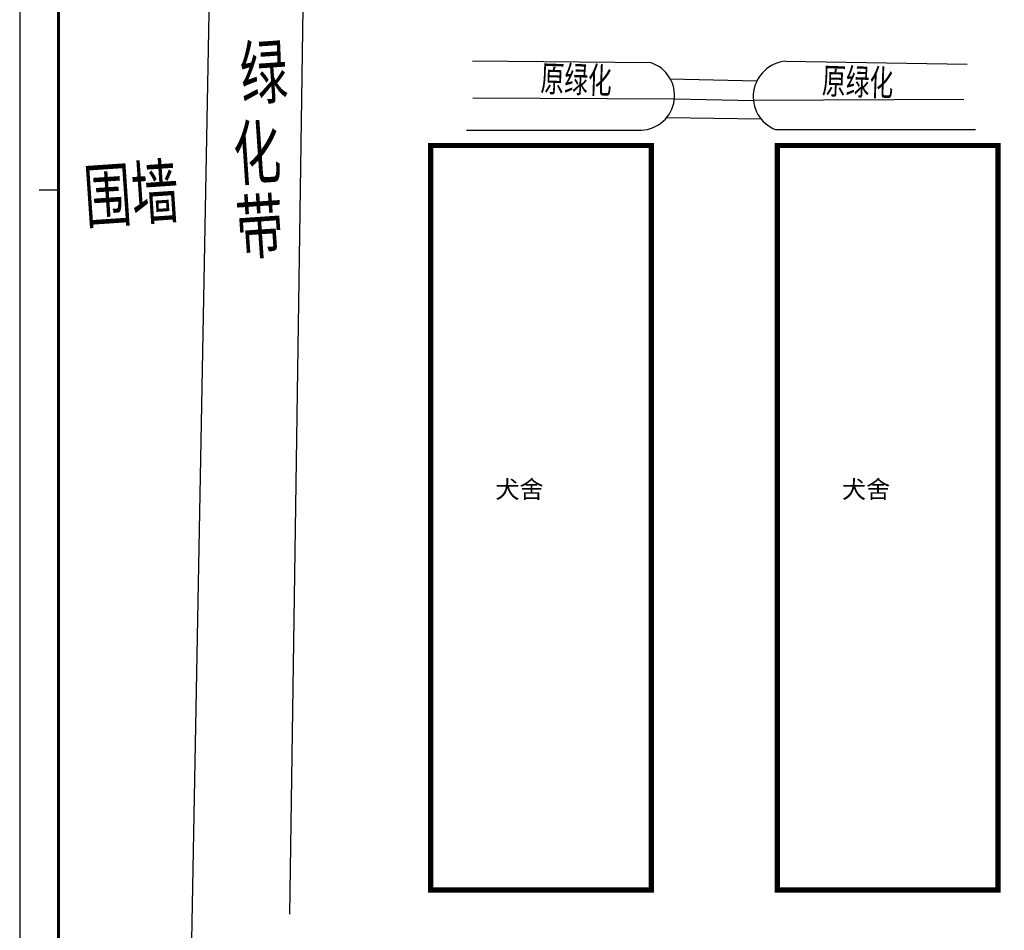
# Model space of a CAD drawing. Extents: x -424536 to -66822, y 139826 to 492209.
# Tile 35 of 91: x -268698 to -212910, y 179590 to 231202. Entities that reach past the tile are written whole.
import ezdxf

# ---------------------------------------------------------------- set-up
doc = ezdxf.new("R2010")
doc.units = 0
doc.header["$LTSCALE"] = 1000
doc.header["$MEASUREMENT"] = 0
doc.layers.add('图框', color=3, linetype='Continuous')
doc.layers.add('植物$0$灌木字', color=3, linetype='Continuous')
doc.styles.add('DIM100', font='romans.shx', dxfattribs={"width": 0.8, "height": 250, "bigfont": 'hztxt.shx'})
doc.styles.add('黑体字', font='simhei_1.ttf')

msp = doc.modelspace()

# ---------------------------------------------------------------- linework, layer by layer
at = {"color": 1}
for p, q in [((-231835.2, 227850.9), (-226928.2, 227736.1)), ((-243017.2, 226775.9), (-231598.1, 226722.3)), ((-231598.1, 226722.3), (-227126.3, 226622.4)), ((-215211.2, 226686.3), (-227126.3, 226622.4)), ((-232027.4, 225665.1), (-226702.7, 225590.3))]:
    msp.add_line(p, q, dxfattribs=at)
at = {"color": 4}
msp.add_line((-267598.4, 221556.2), (-266498.4, 221556.2), dxfattribs=at)
at = {"color": 4, "const_width": 154}
msp.add_lwpolyline([(-178498.4, 142026.2), (-178498.4, 297786.2), (-266498.4, 297786.2), (-266498.4, 142026.2)], close=True, dxfattribs=at)
at = {"color": 1}
for points in [[(-259027.5, 174984.8), (-257574.2, 252817.2)], [(-253384.5, 180503.6), (-252400, 248577.6)], [(-243043.5, 228874), (-232952.1, 228770)], [(-225292.8, 228847.2), (-215008.2, 228687.7)], [(-243374.2, 224938.5), (-233474.2, 224938.5)], [(-225865.3, 224968.7), (-214551.1, 224968.7)]]:
    msp.add_lwpolyline(points, dxfattribs=at)
at = {"const_width": 300}
for points in [[(-245408.7, 181879), (-245408.7, 224072), (-232908.7, 224072), (-232908.7, 181879)], [(-213273.2, 224072), (-213273.2, 181879), (-225773.2, 181879), (-225773.2, 224072)]]:
    msp.add_lwpolyline(points, close=True, dxfattribs=at)
at = {"color": 1}
for centre, radius, start, end in [((-233553.8, 226900.7), 1963.8, 272.32293, 72.1561), ((-225124.9, 226840.9), 2013.3, 94.78427, 248.421)]:
    msp.add_arc(centre, radius, start, end, dxfattribs=at)
at = {"layer": '图框', "color": 4}
msp.add_line((-266498.4, 297786.2), (-266498.4, 142026.2), dxfattribs=at)
at = {"layer": '图框', "color": 4, "flags": 128}
msp.add_lwpolyline([(-268698.4, 303286.2), (-268698.4, 139826.2), (-176298.4, 139826.2), (-176298.4, 303286.2), (-268698.4, 303286.2)], dxfattribs=at)

# ---------------------------------------------------------------- texts
at = {"color": 1, "style": 'DIM100', "width": 0.8}
for s, height, rotation, p in [('绿', 3360, 3.89577, (-256091.1, 226328.1)), ('原绿化', 1680, 358.0267, (-239210.5, 226986.8)), ('原绿化', 1680, 358.0267, (-223258.6, 226855.1)), ('化', 3360, 3.89577, (-256469.9, 221782.9)), ('围墙', 3360, 3.89577, (-264933.2, 219359.4)), ('带', 3360, 3.89577, (-256307.6, 217585.2))]:
    msp.add_text(s, height=height, rotation=rotation, dxfattribs=at).set_placement(p)
at = {"layer": '植物$0$灌木字', "color": 2, "style": '黑体字'}
for p in [(-241749.2, 204082.6), (-222113.7, 204082.6)]:
    msp.add_text('犬舍', height=1003.75, dxfattribs=at).set_placement(p)

doc.saveas('drawing.dxf')
